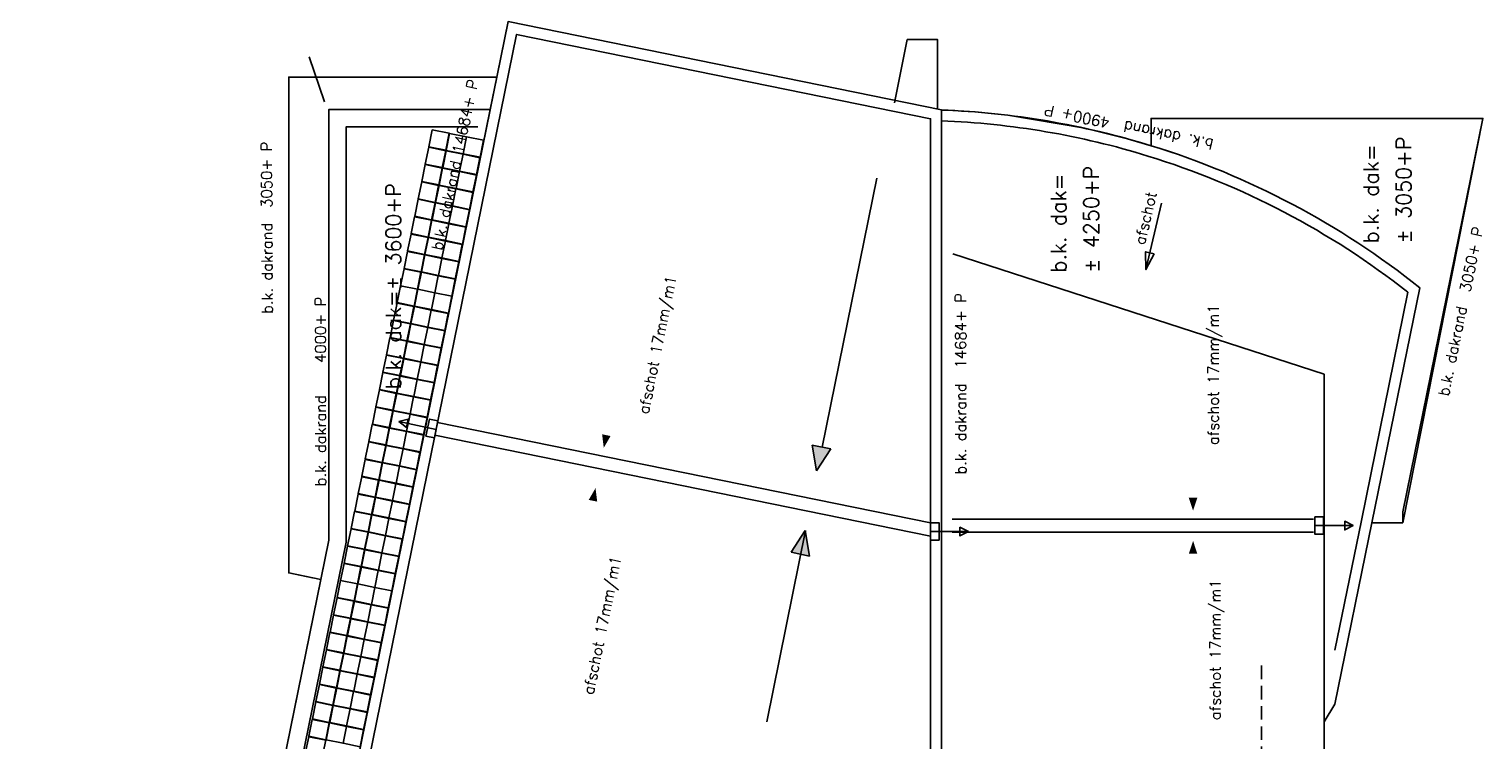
# Model space of a CAD drawing. Extents: x -101594 to 410648, y -2831 to 169921.
# Tile 9 of 31: x -82531 to -48873, y 79773 to 96221. Entities that reach past the tile are written whole.
import ezdxf
from ezdxf.enums import TextEntityAlignment as Align

# ---------------------------------------------------------------- set-up
doc = ezdxf.new("R2010")
doc.units = 0
doc.header["$LTSCALE"] = 50
doc.header["$MEASUREMENT"] = 0
doc.linetypes.add('HIDDEN', pattern=[9.375, 6.25, -3.125])
for name, color, linetype in [('A--01A1_ACEER', 1, 'CONTINUOUS'), ('A--L21A1_BUITENWAND', 1, 'CONTINUOUS'), ('A--L27-A2-_DAKEN', 2, 'CONTINUOUS'), ('A--L27A08_OPPERVL-DAKBEG', 9, 'CONTINUOUS'), ('A--L27A1_DAKEN', 1, 'CONTINUOUS'), ('A--L27A2_DAKEN', 2, 'CONTINUOUS'), ('A--L27A4_DAKEN', 4, 'CONTINUOUS'), ('A--L27AC1_DAKEN', 1, 'HIDDEN'), ('A--T01A-25_TEKST', 2, 'CONTINUOUS'), ('A--T01A-35_TEKST', 3, 'CONTINUOUS'), ('BETONTEGELS', 1, 'CONTINUOUS')]:
    doc.layers.add(name, color=color, linetype=linetype)
doc.styles.add('HIEMSTRA', font='romans.shx')

msp = doc.modelspace()

# ---------------------------------------------------------------- hatches: boundary and pattern name
at = {"layer": 'A--01A1_ACEER'}
for points in [[(-63970.5, 86505.9), (-64397.7, 86594.2), (-64298, 85999)], [(-64890.4, 84113.6), (-64462.7, 84027.8), (-64565.9, 84622.4)]]:
    msp.add_hatch(color=256, dxfattribs=at).paths.add_polyline_path(points)

# ---------------------------------------------------------------- linework, layer by layer
msp.add_line((-75690, 94534.2), (-76046.9, 95579.1), dxfattribs=at)
at = {"layer": 'A--01A1_ACEER', "color": 6}
for points in [[(-75774.3, 83485.4), (-76519.2, 83637.2), (-76519.2, 95111.5), (-71701.8, 95111.5), (-71440.6, 96393.9), (-61409.4, 94350.5), (-60628.4, 94302.5), (-60246.5, 94268.2), (-59870.3, 94226.8), (-58092.3, 93926.5), (-57103.8, 93682.6), (-56554.9, 93522.4), (-56554.9, 94153.4), (-48872.8, 94153.4), (-50727.4, 84799.1), (-51441.7, 84799.1), (-52297.5, 80597.6), (-52547.5, 80194.6), (-52547.5, 78628.5)], [(-82530.7, 50317.2), (-81093.2, 57374.1), (-75774.3, 83485.4)]]:
    msp.add_lwpolyline(points, dxfattribs=at)
at = {"layer": 'A--L21A1_BUITENWAND'}
msp.add_lwpolyline([(-61497.1, 94368.4), (-61497.1, 95977.2), (-62200.6, 95977.2), (-62200.6, 95977.2), (-62497.9, 94517.8)], dxfattribs=at)
at = {"layer": 'A--L27-A2-_DAKEN'}
for p, q in [((-73106, 86959), (-73967.1, 87140.5)), ((-61659.4, 84595.1), (-60779.4, 84595.1)), ((-52763.7, 84732.8), (-51883.7, 84732.8))]:
    msp.add_line(p, q, dxfattribs=at)
for points in [[(-73967.1, 87140.5), (-73967.1, 87140.5), (-73750.8, 87197.1), (-73792, 87001.4)], [(-73342.9, 86804.6), (-73260.4, 87196), (-73064.7, 87154.7), (-73147.2, 86763.3)], [(-52563.7, 84532.8), (-52563.7, 84932.8), (-52763.7, 84932.8), (-52763.7, 84532.8)], [(-51873.4, 84732.8), (-51873.4, 84732.8), (-52073.4, 84832.8), (-52073.4, 84632.8)], [(-61459.4, 84395.1), (-61459.4, 84795.1), (-61659.4, 84795.1), (-61659.4, 84395.1)], [(-60779.4, 84595.1), (-60779.4, 84595.1), (-60979.4, 84695.1), (-60979.4, 84495.1)]]:
    msp.add_lwpolyline(points, close=True, dxfattribs=at)
at = {"layer": 'A--L27A08_OPPERVL-DAKBEG'}
msp.add_lwpolyline([(-75589.6, 94361.5), (-75589.6, 84392.6), (-81093.2, 57374.1), (-80701.3, 57294.2), (-80721.3, 57196.3), (-79251.3, 56896.8), (-78338.1, 61400.8), (-78559.5, 61445.9), (-71854.6, 94361.5)], close=True, dxfattribs=at)
msp.add_lwpolyline([(-56304.9, 94153.4), (-56554.9, 94153.4), (-56554.9, 93522.4, -0.0938583), (-50334.5, 90234.2), (-51441.7, 84799.1), (-50727.4, 84799.1), (-50727.4, 85049.1), (-48872.8, 94153.4)], format="xyb", close=True, dxfattribs=at)
at = {"layer": 'A--L27A1_DAKEN'}
for p, q in [((-56304.9, 94153.4), (-48872.8, 94153.4)), ((-64170.2, 86547.2), (-62901.2, 92774.2)), ((-56674.3, 90656.7), (-56316.6, 92192.9)), ((-73074.5, 87120.4), (-61658.7, 84795)), ((-73134.3, 86826.4), (-61658.7, 84488.8)), ((-64298, 85999), (-64397.7, 86594.2)), ((-64397.7, 86594.2), (-63970.5, 86505.9)), ((-64298, 85999), (-63970.5, 86505.9)), ((-61159.4, 84879.1), (-52797.5, 84879.1)), ((-51686.6, 84849), (-52297.5, 81850.1)), ((-65453.5, 80189), (-64555, 84621.9)), ((-64565.9, 84622.4), (-64890.4, 84113.6)), ((-64565.9, 84622.4), (-64462.7, 84027.8)), ((-61159.4, 84579.1), (-52797.5, 84579.1)), ((-64462.7, 84027.8), (-64890.4, 84113.6))]:
    msp.add_line(p, q, dxfattribs=at)
for points in [[(-67540.3, 73938.1), (-64530.5, 73938.1), (-61659.4, 73938.1), (-61659.4, 94146.3), (-71245.5, 96099), (-78264.7, 61640.9), (-70372.7, 60033.3), (-69734.6, 63165.9), (-67540.3, 73938.1)], [(-71701.8, 95111.5), (-76519.2, 95111.5), (-76519.2, 83892.3)], [(-72140.2, 93961.5), (-75189.6, 93961.5), (-75189.6, 84352.2), (-80661.4, 57490.2)], [(-56554.9, 93822.4), (-56554.9, 94153.4), (-56304.9, 94153.4)], [(-48872.8, 94153.4), (-50727.4, 85049.1)], [(-51441.7, 84799.1), (-50334.5, 90234.2)], [(-51686.6, 84849), (-50610.2, 90133.5)], [(-50727.4, 85049.1), (-50727.4, 84799.1), (-51139.6, 84799.1)], [(-51441.7, 84799.1), (-52297.5, 80597.6)], [(-76519.2, 83637.2), (-76519.2, 83892.3)], [(-76519.2, 83637.2), (-75970.3, 83525.4)]]:
    msp.add_lwpolyline(points, dxfattribs=at)
for points in [[(-76519.2, 95111.5), (-76519.2, 83892.3), (-76519.2, 83637.2), (-75774.3, 83485.4), (-75589.6, 84392.6), (-75589.6, 94361.5), (-71854.6, 94361.5), (-71701.8, 95111.5)], [(-56486.2, 91023.6), (-56674.3, 90656.7), (-56674.3, 90656.7), (-56680.9, 91069)]]:
    msp.add_lwpolyline(points, close=True, dxfattribs=at)
for points in [[(-67557.9, 94724.9, 0, 0, 0), (-69226.4, 86531.2, 0, 200, 0), (-69166.5, 86825.1, 0, 0, 0)], [(-55583.4, 88522.2, 0, 0, 0), (-55583.4, 85079.1, 0, 200, 0), (-55583.4, 85379.1, 0, 0, 0)], [(-70404.4, 80750, 0, 0, 0), (-69416.7, 85600.4, 0, 200, 0), (-69476.5, 85306.4, 0, 0, 0)], [(-55583.4, 79429.1, 0, 0, 0), (-55583.4, 84379.1, 0, 200, 0), (-55583.4, 84079.1, 0, 0, 0)], [(-70444.3, 80554, 0, 0, 0), (-71432, 75703.5, 0, 200, 0), (-71372.1, 75997.5, 0, 0, 0)]]:
    msp.add_lwpolyline(points, format="xyseb", dxfattribs=at)
for radius, start, end in [(18906.1, 72.86202, 87.82767), (18656.1, 72.86202, 87.79855), (18656.1, 51.88296, 72.86202), (18906.1, 51.4141, 72.86202)]:
    msp.add_arc((-62126, 75455.8), radius, start, end, dxfattribs=at)
at = {"layer": 'A--L27A2_DAKEN'}
for p, q in [((-61146, 91023.1), (-52547.5, 88237.1)), ((-52547.5, 88237.1), (-52547.5, 46057.9))]:
    msp.add_line(p, q, dxfattribs=at)
msp.add_lwpolyline([(-71854.6, 94361.5), (-75589.6, 94361.5), (-75589.6, 84392.6), (-81053.3, 57570.1)], dxfattribs=at)
at = {"layer": 'A--L27A4_DAKEN', "color": 5}
msp.add_lwpolyline([(-69522.2, 62956.4), (-70177.7, 59738.5), (-78559.5, 61445.9), (-71440.6, 96393.9), (-61409.4, 94350.5), (-61409.4, 73688.1), (-64280.5, 73688.1)], dxfattribs=at)
at = {"layer": 'A--L27A4_DAKEN'}
msp.add_lwpolyline([(-69734.6, 63165.9), (-70372.7, 60033.3), (-78264.7, 61640.9), (-71245.5, 96099), (-61659.4, 94146.3), (-61659.4, 73938.1), (-64530.5, 73938.1)], dxfattribs=at)
at = {"layer": 'A--L27AC1_DAKEN'}
msp.add_line((-53997.5, 81492.8), (-53997.5, 46057.9), dxfattribs=at)
at = {"layer": 'BETONTEGELS'}
for points in [[(-72803.9, 93808.9), (-73195.8, 93888.7), (-73275.7, 93496.8), (-72883.7, 93416.9)], [(-72402.1, 93727.1), (-72794.1, 93806.9), (-72873.9, 93414.9), (-72482, 93335.1)], [(-72010.2, 93647.2), (-72402.1, 93727.1), (-72482, 93335.1), (-72090, 93255.3)], [(-72885.7, 93407.1), (-73277.7, 93487), (-73357.5, 93095), (-72965.5, 93015.2)], [(-72484, 93325.3), (-72875.9, 93405.1), (-72955.7, 93013.2), (-72563.8, 92933.4)], [(-72092, 93245.5), (-72484, 93325.3), (-72563.8, 92933.4), (-72171.8, 92853.5)], [(-72967.5, 93005.4), (-73359.5, 93085.2), (-73439.3, 92693.3), (-73047.4, 92613.4)], [(-72565.8, 92923.6), (-72957.7, 93003.4), (-73037.6, 92611.4), (-72645.6, 92531.6)], [(-72173.8, 92843.7), (-72565.8, 92923.6), (-72645.6, 92531.6), (-72253.7, 92451.8)], [(-73049.4, 92603.6), (-73441.3, 92683.5), (-73521.2, 92291.5), (-73129.2, 92211.7)], [(-72647.6, 92521.8), (-73039.6, 92601.6), (-73119.4, 92209.7), (-72727.5, 92129.9)], [(-73131.2, 92201.9), (-73523.2, 92281.7), (-73603, 91889.8), (-73211.1, 91809.9)], [(-72255.7, 92442), (-72647.6, 92521.8), (-72727.5, 92129.9), (-72335.5, 92050)], [(-72729.5, 92120.1), (-73121.4, 92199.9), (-73201.3, 91807.9), (-72809.3, 91728.1)], [(-72337.5, 92040.2), (-72729.5, 92120.1), (-72809.3, 91728.1), (-72417.4, 91648.3)], [(-73213.1, 91800.1), (-73605, 91880), (-73684.8, 91488), (-73292.9, 91408.2)], [(-72811.3, 91718.3), (-73203.3, 91798.1), (-73283.1, 91406.2), (-72891.1, 91326.4)], [(-72419.4, 91638.5), (-72811.3, 91718.3), (-72891.1, 91326.4), (-72499.2, 91246.5)], [(-73294.9, 91398.4), (-73686.8, 91478.2), (-73766.7, 91086.3), (-73374.7, 91006.4)], [(-72893.1, 91316.6), (-73285.1, 91396.4), (-73364.9, 91004.4), (-72973, 90924.6)], [(-72501.2, 91236.7), (-72893.1, 91316.6), (-72973, 90924.6), (-72581, 90844.8)], [(-73376.7, 90996.6), (-73768.7, 91076.5), (-73848.5, 90684.5), (-73456.6, 90604.7)], [(-72975, 90914.8), (-73366.9, 90994.6), (-73446.8, 90602.7), (-73054.8, 90522.9)], [(-72583, 90835), (-72975, 90914.8), (-73054.8, 90522.9), (-72662.9, 90443)], [(-73458.6, 90594.9), (-73850.5, 90674.7), (-73930.4, 90282.8), (-73538.4, 90202.9)], [(-73056.8, 90513.1), (-73448.8, 90592.9), (-73528.6, 90200.9), (-73136.7, 90121.1)], [(-73538.4, 90202.9), (-73930.4, 90282.8), (-74010.2, 89890.8), (-73618.2, 89811)], [(-72664.9, 90433.2), (-73056.8, 90513.1), (-73136.7, 90121.1), (-72744.7, 90041.3)], [(-73620.2, 89801.2), (-74012.2, 89881), (-74092, 89489.1), (-73700.1, 89409.2)], [(-73136.7, 90121.1), (-73528.6, 90200.9), (-73608.4, 89809), (-73216.5, 89729.2)], [(-72744.7, 90041.3), (-73136.7, 90121.1), (-73216.5, 89729.2), (-72824.5, 89649.3)], [(-73218.5, 89719.4), (-73610.4, 89799.2), (-73690.3, 89407.2), (-73298.3, 89327.4)], [(-72826.5, 89639.5), (-73218.5, 89719.4), (-73298.3, 89327.4), (-72906.4, 89247.6)], [(-73702.1, 89399.4), (-74094, 89479.3), (-74173.9, 89087.3), (-73781.9, 89007.5)], [(-73300.3, 89317.6), (-73692.3, 89397.4), (-73772.1, 89005.5), (-73380.2, 88925.7)], [(-72908.4, 89237.8), (-73300.3, 89317.6), (-73380.2, 88925.7), (-72988.2, 88845.8)], [(-73783.9, 88997.7), (-74175.9, 89077.5), (-74255.7, 88685.6), (-73863.8, 88605.7)], [(-73382.2, 88915.9), (-73774.1, 88995.7), (-73854, 88603.7), (-73462, 88523.9)], [(-72990.2, 88836), (-73382.2, 88915.9), (-73462, 88523.9), (-73070.1, 88444.1)], [(-73865.8, 88595.9), (-74257.7, 88675.8), (-74337.5, 88283.8), (-73945.6, 88204)], [(-73464, 88514.1), (-73856, 88593.9), (-73935.8, 88202), (-73543.8, 88122.2)], [(-73947.6, 88194.2), (-74339.5, 88274), (-74419.4, 87882.1), (-74027.4, 87802.2)], [(-73545.8, 88112.4), (-73937.8, 88192.2), (-74017.6, 87800.2), (-73625.7, 87720.4)], [(-73072.1, 88434.3), (-73464, 88514.1), (-73543.8, 88122.2), (-73151.9, 88042.3)], [(-74029.4, 87792.4), (-74421.4, 87872.3), (-74501.2, 87480.3), (-74109.3, 87400.5)], [(-73153.9, 88032.5), (-73545.8, 88112.4), (-73625.7, 87720.4), (-73233.7, 87640.6)], [(-73627.7, 87710.6), (-74019.6, 87790.4), (-74099.5, 87398.5), (-73707.5, 87318.7)], [(-73235.7, 87630.8), (-73627.7, 87710.6), (-73707.5, 87318.7), (-73315.6, 87238.8)], [(-74111.3, 87390.7), (-74503.2, 87470.5), (-74583.1, 87078.6), (-74191.1, 86998.7)], [(-73709.5, 87308.9), (-74101.5, 87388.7), (-74181.3, 86996.7), (-73789.4, 86916.9)], [(-73317.6, 87229), (-73709.5, 87308.9), (-73789.4, 86916.9), (-73397.4, 86837.1)], [(-74193.1, 86988.9), (-74585, 87068.8), (-74664.9, 86676.8), (-74272.9, 86597)], [(-73791.3, 86907.1), (-74183.3, 86987), (-74263.1, 86595), (-73871.2, 86515.2)], [(-73399.4, 86827.3), (-73791.3, 86907.1), (-73871.2, 86515.2), (-73479.2, 86435.3)], [(-74274.9, 86587.2), (-74666.9, 86667), (-74746.7, 86275.1), (-74354.8, 86195.2)], [(-73873.2, 86505.4), (-74265.1, 86585.2), (-74345, 86193.3), (-73953, 86113.4)], [(-73481.2, 86425.5), (-73873.2, 86505.4), (-73953, 86113.4), (-73561.1, 86033.6)], [(-74356.8, 86185.4), (-74748.7, 86265.3), (-74828.6, 85873.3), (-74436.6, 85793.5)], [(-73955, 86103.6), (-74347, 86183.5), (-74426.8, 85791.5), (-74034.9, 85711.7)], [(-74438.6, 85783.7), (-74830.6, 85863.5), (-74910.4, 85471.6), (-74518.5, 85391.7)], [(-73563.1, 86023.8), (-73955, 86103.6), (-74034.9, 85711.7), (-73642.9, 85631.8)], [(-74036.9, 85701.9), (-74428.8, 85781.7), (-74508.7, 85389.8), (-74116.7, 85309.9)], [(-73644.9, 85622), (-74036.9, 85701.9), (-74116.7, 85309.9), (-73724.8, 85230.1)], [(-74520.4, 85381.9), (-74912.4, 85461.8), (-74992.2, 85069.8), (-74600.3, 84990)], [(-74118.7, 85300.1), (-74510.6, 85380), (-74590.5, 84988), (-74198.5, 84908.2)], [(-73726.7, 85220.3), (-74118.7, 85300.1), (-74198.5, 84908.2), (-73806.6, 84828.3)], [(-74602.3, 84980.2), (-74994.2, 85060), (-75074.1, 84668.1), (-74682.1, 84588.2)], [(-74200.5, 84898.4), (-74592.5, 84978.2), (-74672.3, 84586.3), (-74280.4, 84506.4)], [(-73808.6, 84818.5), (-74200.5, 84898.4), (-74280.4, 84506.4), (-73888.4, 84426.6)], [(-74684.1, 84578.4), (-75076.1, 84658.3), (-75155.9, 84266.3), (-74764, 84186.5)], [(-74282.4, 84496.6), (-74674.3, 84576.5), (-74754.2, 84184.5), (-74362.2, 84104.7)], [(-73890.4, 84416.8), (-74282.4, 84496.6), (-74362.2, 84104.7), (-73970.3, 84024.8)], [(-74766, 84176.7), (-75157.9, 84256.5), (-75237.7, 83864.6), (-74845.8, 83784.7)], [(-74364.2, 84094.9), (-74756.2, 84174.7), (-74836, 83782.8), (-74444, 83702.9)], [(-74847.8, 83775), (-75239.7, 83854.8), (-75319.6, 83462.8), (-74927.6, 83383)], [(-73972.3, 84015), (-74364.2, 84094.9), (-74444, 83702.9), (-74052.1, 83623.1)], [(-74446, 83693.1), (-74838, 83773), (-74917.8, 83381), (-74525.9, 83301.2)], [(-74054.1, 83613.3), (-74446, 83693.1), (-74525.9, 83301.2), (-74133.9, 83221.3)], [(-74927.6, 83383), (-75319.6, 83462.8), (-75399.4, 83070.9), (-75007.5, 82991)], [(-74525.9, 83301.2), (-74917.8, 83381), (-74997.7, 82989.1), (-74605.7, 82909.2)], [(-74133.9, 83221.3), (-74525.9, 83301.2), (-74605.7, 82909.2), (-74213.8, 82829.4)], [(-75009.5, 82981.2), (-75401.4, 83061.1), (-75481.3, 82669.1), (-75089.3, 82589.3)], [(-74607.7, 82899.4), (-74999.7, 82979.3), (-75079.5, 82587.3), (-74687.6, 82507.5)], [(-74215.8, 82819.6), (-74607.7, 82899.4), (-74687.6, 82507.5), (-74295.6, 82427.6)], [(-75091.3, 82579.5), (-75483.3, 82659.3), (-75563.1, 82267.4), (-75171.2, 82187.5)], [(-74689.6, 82497.7), (-75081.5, 82577.5), (-75161.4, 82185.6), (-74769.4, 82105.7)], [(-74297.6, 82417.8), (-74689.6, 82497.7), (-74769.4, 82105.7), (-74377.5, 82025.9)], [(-75173.1, 82177.8), (-75565.1, 82257.6), (-75644.9, 81865.6), (-75253, 81785.8)], [(-74771.4, 82095.9), (-75163.3, 82175.8), (-75243.2, 81783.8), (-74851.2, 81704)], [(-75255, 81776), (-75646.9, 81855.8), (-75726.8, 81463.9), (-75334.8, 81384.1)], [(-74379.4, 82016.1), (-74771.4, 82095.9), (-74851.2, 81704), (-74459.3, 81624.1)], [(-75336.8, 81374.3), (-75728.8, 81454.1), (-75808.6, 81062.1), (-75416.7, 80982.3)], [(-74853.2, 81694.2), (-75245.2, 81774), (-75325, 81382.1), (-74933.1, 81302.2)], [(-74461.3, 81614.3), (-74853.2, 81694.2), (-74933.1, 81302.2), (-74541.1, 81222.4)], [(-74935.1, 81292.4), (-75327, 81372.3), (-75406.9, 80980.3), (-75014.9, 80900.5)], [(-74543.1, 81212.6), (-74935.1, 81292.4), (-75014.9, 80900.5), (-74623, 80820.6)], [(-75418.7, 80972.5), (-75810.6, 81052.3), (-75890.4, 80660.4), (-75498.5, 80580.6)], [(-75016.9, 80890.7), (-75408.9, 80970.5), (-75488.7, 80578.6), (-75096.7, 80498.7)], [(-74625, 80810.8), (-75016.9, 80890.7), (-75096.7, 80498.7), (-74704.8, 80418.9)], [(-75500.5, 80570.8), (-75892.4, 80650.6), (-75972.3, 80258.6), (-75580.3, 80178.8)], [(-75098.7, 80488.9), (-75490.7, 80568.8), (-75570.5, 80176.8), (-75178.6, 80097)], [(-74706.8, 80409.1), (-75098.7, 80488.9), (-75178.6, 80097), (-74786.6, 80017.1)], [(-75582.3, 80169), (-75974.3, 80248.8), (-76054.1, 79856.9), (-75662.2, 79777.1)], [(-75180.6, 80087.2), (-75572.5, 80167), (-75652.4, 79775.1), (-75260.4, 79695.2)], [(-75664.2, 79767.3), (-76056.1, 79847.1), (-76136, 79455.1), (-75744, 79375.3)], [(-74788.6, 80007.3), (-75180.6, 80087.2), (-75260.4, 79695.2), (-74868.5, 79615.4)]]:
    msp.add_lwpolyline(points, close=True, dxfattribs=at)

# ---------------------------------------------------------------- texts
at = {"layer": 'A--T01A-25_TEKST', "style": 'HIEMSTRA'}
for s, rotation, p in [('b.k. dakrand 14684+ P', 77.87909, (-72124.3, 95025.9)), ('b.k. dakrand  4900+ P', 168.2791, (-58993.8, 94476.7)), ('b.k. dakrand  3050+ P', 90.28627, (-76910.9, 93618.9)), ('b.k. dakrand  3050+ P', 78.2791, (-48857.6, 91617.7)), ('afschot 17mm/m1', 78.48629, (-67541.1, 90489)), ('b.k. dakrand   4000+ P ', 90, (-75658.7, 90200.4)), ('b.k. dakrand  14684+ P', 90, (-60838.4, 90115.4)), ('afschot 17mm/m1', 90, (-54990.5, 89854.2))]:
    msp.add_text(s, height=250, rotation=rotation, dxfattribs=at).set_placement(p, align=Align.RIGHT)
for s, rotation, p in [('afschot', 76.89422, (-56703.8, 91213.6)), ('afschot 17mm/m1', 78.48629, (-69467.9, 80806.5)), ('afschot 17mm/m1', 90, (-54945.8, 80232))]:
    msp.add_text(s, height=250, rotation=rotation, dxfattribs=at).set_placement(p)
at = {"layer": 'A--T01A-35_TEKST', "style": 'HIEMSTRA'}
for s, p in [('b.k. dak=', (-51290.9, 91260.3)), ('%%P 3050+P', (-50534.5, 91260.3)), ('b.k. dak=', (-58523.4, 90583.1)), ('%%P 4250+P', (-57767, 90583.1)), ('b.k. dak=%%P 3600+P', (-73922.5, 87884.5))]:
    msp.add_text(s, height=350, rotation=90, dxfattribs=at).set_placement(p)

doc.saveas('drawing.dxf')
